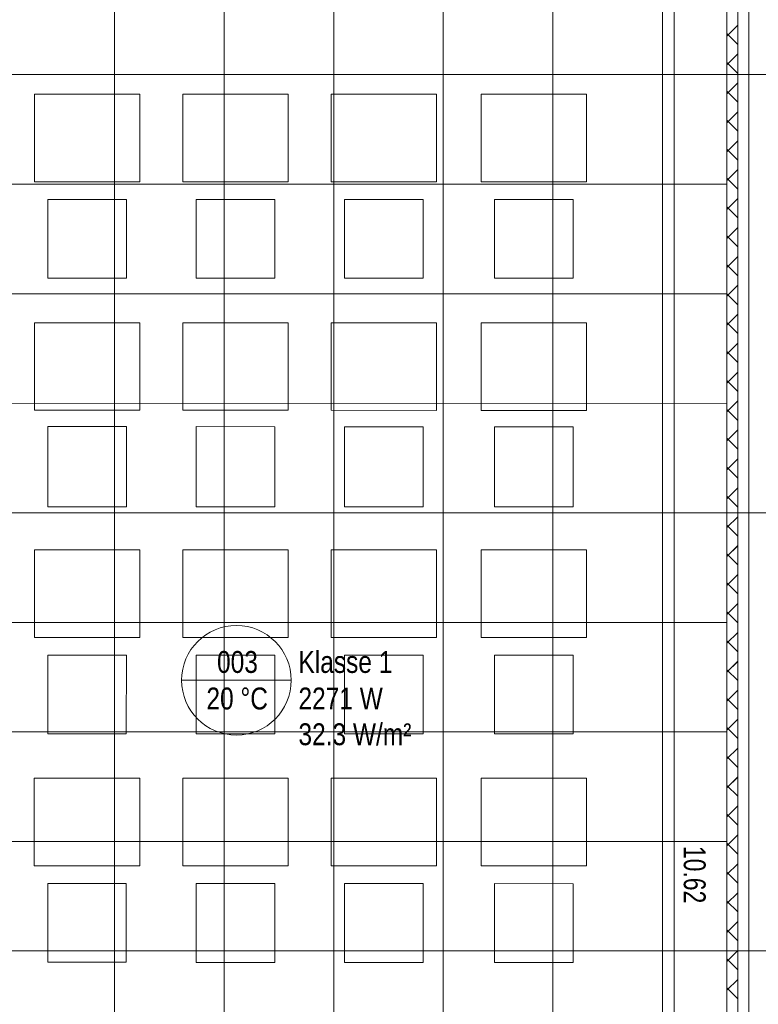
# Model space of a CAD drawing. Extents: x 229 to 926, y 37 to 878.
# Tile 64 of 194: x 420 to 504, y 509 to 622. Entities that reach past the tile are written whole.
import ezdxf
from ezdxf.lldxf.tags import DXFTag

# ---------------------------------------------------------------- set-up
doc = ezdxf.new("R2010")
doc.units = 0
doc.layers.get('0').update_dxf_attribs({"lineweight": 13})
doc.layers.add('A_BI_Innenwand', color=7, linetype='Continuous', lineweight=18, true_color=0x80ff80, plot=False)
doc.layers.add('A_BI_Raum', color=1, linetype='Continuous', lineweight=18, true_color=0xff0000)
for name, color, linetype, lineweight in [('Ausstattung', 7, 'Continuous', 25), ('Axen', 7, 'Continuous', 25), ('Axen-A03ENJ5PI0', 7, 'Continuous', 25), ('Deckenspiegel', 7, 'Continuous', 25), ('Fullfläche', 7, 'Continuous', 25), ('Fullfläche-A03ENJ5QI0', 7, 'Continuous', 25), ('Maßlinien', 7, 'Continuous', 25), ('Maßlinien-A03ENJ5WI0', 7, 'Continuous', 25), ('Wände', 7, 'Continuous', 25), ('Wände-A03ENJ5VI0', 7, 'Continuous', 25)]:
    doc.layers.add(name, color=color, linetype=linetype, lineweight=lineweight)
doc.styles.get("Standard").update_dxf_attribs({"font": 'arial.ttf'})
tags = doc.linetypes.add('ALL_S25', pattern=[0.001, 0, -0.001]).pattern_tags.tags
tags[6:7] = [DXFTag(74, 4), DXFTag(75, 0), DXFTag(340, '0'), DXFTag(46, 1.0), DXFTag(50, 0.0), DXFTag(44, 0.0), DXFTag(45, 0.0)]
tags[4:5] = [DXFTag(74, 4), DXFTag(75, 0), DXFTag(340, '0'), DXFTag(46, 1.0), DXFTag(50, 0.0), DXFTag(44, 0.0), DXFTag(45, 0.0)]
tags = doc.linetypes.add('ALL_S25-A03ENJ5XI0', pattern=[0.001, 0, -0.001]).pattern_tags.tags
tags[6:7] = [DXFTag(74, 4), DXFTag(75, 0), DXFTag(340, '0'), DXFTag(46, 1.0), DXFTag(50, 0.0), DXFTag(44, 0.0), DXFTag(45, 0.0)]
tags[4:5] = [DXFTag(74, 4), DXFTag(75, 0), DXFTag(340, '0'), DXFTag(46, 1.0), DXFTag(50, 0.0), DXFTag(44, 0.0), DXFTag(45, 0.0)]

# ---------------------------------------------------------------- blocks, each defined once
blk = doc.blocks.new('Referenz-A03ENJ5LI0', base_point=(255.73, 65.7))
at = {"layer": 'Ausstattung', "color": 0, "lineweight": -2}
for p, q in [((433.36, 613.12), (421.33, 613.12)), ((421.33, 613.12), (421.33, 603.13)), ((433.36, 603.13), (433.36, 613.12)), ((450.29, 613.12), (438.27, 613.12)), ((438.27, 613.12), (438.27, 603.13)), ((450.29, 603.12), (450.29, 613.12)), ((467.22, 613.11), (455.2, 613.12)), ((455.2, 613.12), (455.2, 603.12)), ((467.22, 603.12), (467.22, 613.11)), ((484.33, 613.11), (472.3, 613.11)), ((472.3, 613.11), (472.3, 603.12)), ((484.33, 603.12), (484.33, 613.11)), ((421.33, 603.13), (433.36, 603.13)), ((438.27, 603.13), (450.29, 603.12)), ((455.2, 603.12), (467.22, 603.12)), ((472.3, 603.12), (484.33, 603.12)), ((431.83, 601.09), (422.86, 601.1)), ((422.86, 601.1), (422.86, 592.12)), ((431.83, 592.12), (431.83, 601.09)), ((448.77, 601.09), (439.79, 601.09)), ((439.79, 601.09), (439.79, 592.12)), ((448.76, 592.12), (448.77, 601.09)), ((465.7, 601.09), (456.72, 601.09)), ((456.72, 601.09), (456.72, 592.12)), ((465.7, 592.12), (465.7, 601.09)), ((482.8, 601.09), (473.83, 601.09)), ((473.83, 601.09), (473.83, 592.12)), ((482.8, 592.11), (482.8, 601.09)), ((422.86, 592.12), (431.83, 592.12)), ((439.79, 592.12), (448.76, 592.12)), ((456.72, 592.12), (465.7, 592.12)), ((473.83, 592.12), (482.8, 592.11)), ((433.35, 587.04), (421.33, 587.04)), ((421.33, 587.04), (421.33, 577.05)), ((433.35, 577.05), (433.35, 587.04)), ((450.29, 587.04), (438.26, 587.04)), ((438.26, 587.04), (438.26, 577.05)), ((450.29, 577.05), (450.29, 587.04)), ((467.22, 587.04), (455.2, 587.04)), ((455.2, 587.04), (455.2, 577.05)), ((467.22, 577.04), (467.22, 587.04)), ((484.32, 587.03), (472.3, 587.04)), ((472.3, 587.04), (472.3, 577.04)), ((484.32, 577.04), (484.32, 587.03)), ((421.33, 577.05), (433.35, 577.05)), ((438.26, 577.05), (450.29, 577.05)), ((455.2, 577.05), (467.22, 577.04)), ((472.3, 577.04), (484.32, 577.04)), ((431.83, 575.19), (422.85, 575.19)), ((422.85, 575.19), (422.85, 566.04)), ((431.83, 566.04), (431.83, 575.19)), ((448.76, 575.18), (439.79, 575.19)), ((439.79, 575.19), (439.79, 566.04)), ((448.76, 566.04), (448.76, 575.18)), ((465.7, 575.18), (456.72, 575.18)), ((456.72, 575.18), (456.72, 566.04)), ((465.69, 566.04), (465.7, 575.18)), ((482.8, 575.18), (473.82, 575.18)), ((473.82, 575.18), (473.82, 566.04)), ((482.8, 566.04), (482.8, 575.18)), ((422.85, 566.04), (431.83, 566.04)), ((439.79, 566.04), (448.76, 566.04)), ((456.72, 566.04), (465.69, 566.04)), ((473.82, 566.04), (482.8, 566.04)), ((433.35, 561.13), (421.33, 561.13)), ((421.33, 561.13), (421.33, 551.14)), ((433.35, 551.14), (433.35, 561.13)), ((450.28, 561.13), (438.26, 561.13)), ((438.26, 561.13), (438.26, 551.14)), ((450.28, 551.14), (450.28, 561.13)), ((455.2, 561.13), (455.19, 551.14)), ((467.22, 561.13), (455.2, 561.13)), ((467.22, 551.14), (467.22, 561.13)), ((484.32, 561.13), (472.3, 561.13)), ((472.3, 561.13), (472.3, 551.14)), ((484.32, 551.13), (484.32, 561.13)), ((421.33, 551.14), (433.35, 551.14)), ((438.26, 551.14), (450.28, 551.14)), ((455.19, 551.14), (467.22, 551.14)), ((472.3, 551.14), (484.32, 551.13)), ((431.83, 549.11), (422.85, 549.11)), ((422.85, 549.11), (422.85, 540.13)), ((431.82, 540.13), (431.83, 549.11)), ((448.76, 549.11), (439.78, 549.11)), ((439.78, 549.11), (439.78, 540.13)), ((448.76, 540.13), (448.76, 549.11)), ((465.69, 549.1), (456.72, 549.11)), ((456.72, 549.11), (456.72, 540.13)), ((465.69, 540.13), (465.69, 549.1)), ((482.8, 549.1), (473.82, 549.1)), ((473.82, 549.1), (473.82, 540.13)), ((482.79, 540.13), (482.8, 549.1)), ((422.85, 540.13), (431.82, 540.13)), ((439.78, 540.13), (448.76, 540.13)), ((456.72, 540.13), (465.69, 540.13)), ((473.82, 540.13), (482.79, 540.13)), ((433.35, 535.05), (421.32, 535.05)), ((421.32, 535.05), (421.32, 525.06)), ((433.35, 525.06), (433.35, 535.05)), ((450.28, 535.05), (438.26, 535.05)), ((438.26, 535.05), (438.26, 525.06)), ((450.28, 525.06), (450.28, 535.05)), ((467.22, 535.05), (455.19, 535.05)), ((455.19, 535.05), (455.19, 525.06)), ((467.21, 525.06), (467.22, 535.05)), ((472.3, 535.05), (472.29, 525.06)), ((484.32, 535.05), (472.3, 535.05)), ((484.32, 525.06), (484.32, 535.05)), ((421.32, 525.06), (433.35, 525.06)), ((438.26, 525.06), (450.28, 525.06)), ((455.19, 525.06), (467.21, 525.06)), ((472.29, 525.06), (484.32, 525.06)), ((431.82, 523.03), (422.85, 523.03)), ((422.85, 523.03), (422.85, 514.06)), ((431.82, 514.06), (431.82, 523.03)), ((448.76, 523.03), (439.78, 523.03)), ((439.78, 523.03), (439.78, 514.05)), ((448.75, 514.05), (448.76, 523.03)), ((465.69, 523.03), (456.71, 523.03)), ((456.71, 523.03), (456.71, 514.05)), ((465.69, 514.05), (465.69, 523.03)), ((482.79, 523.02), (473.82, 523.03)), ((473.82, 523.03), (473.82, 514.05)), ((482.79, 514.05), (482.79, 523.02)), ((422.85, 514.06), (431.82, 514.06)), ((439.78, 514.05), (448.75, 514.05)), ((456.71, 514.05), (465.69, 514.05)), ((473.82, 514.05), (482.79, 514.05))]:
    blk.add_line(p, q, dxfattribs=at)
at = {"layer": 'Axen', "color": 0, "linetype": 'ALL_S25', "lineweight": -2, "ltscale": 0.13}
for p, q in [((502.83, 66.03), (502.83, 801.55)), ((735.55, 615.35), (301.71, 615.35)), ((735.55, 615.35), (301.71, 615.35)), ((735.55, 565.35), (301.7, 565.35)), ((735.55, 515.35), (301.69, 515.35))]:
    blk.add_line(p, q, dxfattribs=at)
at = {"layer": 'Fullfläche', "color": 0, "lineweight": -2}
for p, q in [((501.58, 621.01), (500.33, 619.76)), ((501.58, 618.8), (500.33, 620.05)), ((501.58, 617.71), (500.33, 616.46)), ((501.58, 615.5), (500.33, 616.75)), ((501.58, 614.41), (500.33, 613.16)), ((501.58, 612.2), (500.33, 613.45)), ((501.58, 611.11), (500.33, 609.86)), ((501.58, 608.9), (500.33, 610.15)), ((501.58, 607.81), (500.33, 606.56)), ((501.58, 605.6), (500.33, 606.85)), ((501.58, 604.51), (500.33, 603.26)), ((501.58, 602.3), (500.33, 603.55)), ((501.58, 601.21), (500.33, 599.96)), ((501.58, 599), (500.33, 600.25)), ((501.58, 597.91), (500.33, 596.66)), ((501.58, 595.7), (500.33, 596.95)), ((501.58, 594.61), (500.33, 593.36)), ((501.58, 592.4), (500.33, 593.65)), ((501.58, 591.31), (500.33, 590.06)), ((501.58, 589.1), (500.33, 590.35)), ((501.58, 588.01), (500.33, 586.76)), ((501.58, 585.8), (500.33, 587.05)), ((501.58, 584.71), (500.33, 583.46)), ((501.58, 582.5), (500.33, 583.75)), ((501.58, 581.41), (500.33, 580.16)), ((501.58, 579.2), (500.33, 580.45)), ((501.58, 578.11), (500.33, 576.86)), ((501.58, 575.9), (500.33, 577.15)), ((501.58, 574.81), (500.33, 573.56)), ((501.58, 572.6), (500.33, 573.85)), ((501.58, 571.51), (500.33, 570.26)), ((501.58, 569.3), (500.33, 570.55)), ((501.58, 568.21), (500.33, 566.96)), ((501.58, 566), (500.33, 567.25)), ((501.58, 564.91), (500.33, 563.66)), ((501.58, 562.7), (500.33, 563.95)), ((501.58, 561.6), (500.33, 560.36)), ((501.58, 559.4), (500.33, 560.65)), ((501.58, 558.3), (500.33, 557.06)), ((501.58, 556.1), (500.33, 557.35)), ((501.58, 555), (500.33, 553.76)), ((501.58, 552.8), (500.33, 554.05)), ((501.58, 551.7), (500.33, 550.46)), ((501.58, 549.5), (500.33, 550.75)), ((501.58, 548.4), (500.33, 547.16)), ((501.58, 546.2), (500.33, 547.45)), ((501.58, 545.1), (500.33, 543.86)), ((501.58, 542.9), (500.33, 544.15)), ((501.58, 541.8), (500.33, 540.56)), ((501.58, 539.6), (500.33, 540.85)), ((501.58, 538.5), (500.33, 537.26)), ((501.58, 536.3), (500.33, 537.55)), ((501.58, 535.2), (500.33, 533.96)), ((501.58, 533), (500.33, 534.25)), ((501.58, 531.9), (500.33, 530.66)), ((501.58, 529.7), (500.33, 530.95)), ((501.58, 528.6), (500.33, 527.36)), ((501.58, 526.4), (500.33, 527.65)), ((501.58, 525.3), (500.33, 524.06)), ((501.58, 523.1), (500.33, 524.35)), ((501.58, 522), (500.33, 520.76)), ((501.58, 519.8), (500.33, 521.05)), ((501.58, 518.7), (500.33, 517.46)), ((501.58, 516.5), (500.33, 517.75)), ((501.58, 515.4), (500.33, 514.16)), ((501.58, 513.2), (500.33, 514.45)), ((501.58, 512.1), (500.33, 510.86)), ((501.58, 509.9), (500.33, 511.15))]:
    blk.add_line(p, q, dxfattribs=at)
at = {"layer": 'Maßlinien', "color": 0, "lineweight": -2}
blk.add_line((494.33, 630.25), (494.33, 417.85), dxfattribs=at)
at = {"layer": 'Wände', "color": 0, "lineweight": -2}
for p, q in [((500.33, 515.35), (500.33, 630.25)), ((501.58, 416.58), (501.58, 630.25)), ((502.83, 630.25), (502.83, 450.44)), ((500.33, 417.85), (500.33, 515.35))]:
    blk.add_line(p, q, dxfattribs=at)
at = {"layer": 'Maßlinien', "color": 0, "lineweight": -2, "insert": (497.92, 527.34), "char_height": 2.5, "attachment_point": 1, "rotation": 270}
blk.add_mtext('{\\W0.75;\\fArial;10.62}', dxfattribs=at)
blk = doc.blocks.new('Referenz-A03ENJ62I0', base_point=(255.73, 65.71))
at = {"layer": 'Axen-A03ENJ5PI0', "color": 0, "linetype": 'ALL_S25-A03ENJ5XI0', "lineweight": -2, "ltscale": 0.13}
for p, q in [((502.83, 66.03), (502.83, 801.55)), ((735.55, 615.35), (301.71, 615.35)), ((735.55, 565.35), (301.7, 565.35)), ((735.55, 515.35), (301.69, 515.35))]:
    blk.add_line(p, q, dxfattribs=at)
at = {"layer": 'Deckenspiegel', "color": 0, "lineweight": -2}
for p, q in [((430.48, 662.85), (430.48, 417.84)), ((442.98, 662.85), (442.98, 417.84)), ((455.48, 662.85), (455.48, 417.84)), ((467.98, 662.85), (467.98, 417.84)), ((480.48, 662.85), (480.48, 417.84)), ((492.98, 662.85), (492.98, 417.84)), ((500.33, 662.85), (500.33, 417.85)), ((385.63, 615.34), (500.33, 615.35)), ((385.63, 602.84), (500.33, 602.85)), ((385.63, 590.34), (500.33, 590.35)), ((385.63, 577.84), (500.33, 577.85)), ((385.63, 565.34), (500.33, 565.35)), ((385.63, 552.84), (500.33, 552.85)), ((385.63, 540.34), (500.33, 540.35)), ((385.63, 527.84), (500.33, 527.85)), ((385.63, 515.34), (500.33, 515.35))]:
    blk.add_line(p, q, dxfattribs=at)
at = {"layer": 'Fullfläche-A03ENJ5QI0', "color": 0, "lineweight": -2}
for p, q in [((501.58, 621.01), (500.33, 619.76)), ((501.58, 618.8), (500.33, 620.05)), ((501.58, 617.71), (500.33, 616.46)), ((501.58, 615.5), (500.33, 616.75)), ((501.58, 614.41), (500.33, 613.16)), ((501.58, 612.2), (500.33, 613.45)), ((501.58, 611.11), (500.33, 609.86)), ((501.58, 608.9), (500.33, 610.15)), ((501.58, 607.81), (500.33, 606.56)), ((501.58, 605.6), (500.33, 606.85)), ((501.58, 604.51), (500.33, 603.26)), ((501.58, 602.3), (500.33, 603.55)), ((501.58, 601.21), (500.33, 599.96)), ((501.58, 599), (500.33, 600.25)), ((501.58, 597.91), (500.33, 596.66)), ((501.58, 595.7), (500.33, 596.95)), ((501.58, 594.61), (500.33, 593.36)), ((501.58, 592.4), (500.33, 593.65)), ((501.58, 591.31), (500.33, 590.06)), ((501.58, 589.1), (500.33, 590.35)), ((501.58, 588.01), (500.33, 586.76)), ((501.58, 585.8), (500.33, 587.05)), ((501.58, 584.71), (500.33, 583.46)), ((501.58, 582.5), (500.33, 583.75)), ((501.58, 581.41), (500.33, 580.16)), ((501.58, 579.2), (500.33, 580.45)), ((501.58, 578.11), (500.33, 576.86)), ((501.58, 575.9), (500.33, 577.15)), ((501.58, 574.81), (500.33, 573.56)), ((501.58, 572.6), (500.33, 573.85)), ((501.58, 571.51), (500.33, 570.26)), ((501.58, 569.3), (500.33, 570.55)), ((501.58, 568.21), (500.33, 566.96)), ((501.58, 566), (500.33, 567.25)), ((501.58, 564.91), (500.33, 563.66)), ((501.58, 562.7), (500.33, 563.95)), ((501.58, 561.61), (500.33, 560.36)), ((501.58, 559.4), (500.33, 560.65)), ((501.58, 558.31), (500.33, 557.06)), ((501.58, 556.1), (500.33, 557.35)), ((501.58, 555.01), (500.33, 553.76)), ((501.58, 552.8), (500.33, 554.05)), ((501.58, 551.71), (500.33, 550.46)), ((501.58, 549.5), (500.33, 550.75)), ((501.58, 548.41), (500.33, 547.16)), ((501.58, 546.2), (500.33, 547.45)), ((501.58, 545.11), (500.33, 543.86)), ((501.58, 542.9), (500.33, 544.15)), ((501.58, 541.81), (500.33, 540.56)), ((501.58, 539.6), (500.33, 540.85)), ((501.58, 538.51), (500.33, 537.26)), ((501.58, 536.3), (500.33, 537.55)), ((501.58, 535.21), (500.33, 533.96)), ((501.58, 533), (500.33, 534.25)), ((501.58, 531.91), (500.33, 530.66)), ((501.58, 529.7), (500.33, 530.95)), ((501.58, 528.6), (500.33, 527.36)), ((501.58, 526.4), (500.33, 527.65)), ((501.58, 525.3), (500.33, 524.06)), ((501.58, 523.1), (500.33, 524.35)), ((501.58, 522), (500.33, 520.76)), ((501.58, 519.8), (500.33, 521.05)), ((501.58, 518.7), (500.33, 517.46)), ((501.58, 516.5), (500.33, 517.75)), ((501.58, 515.4), (500.33, 514.16)), ((501.58, 513.2), (500.33, 514.45)), ((501.58, 512.1), (500.33, 510.86)), ((501.58, 509.9), (500.33, 511.15))]:
    blk.add_line(p, q, dxfattribs=at)
at = {"layer": 'Maßlinien-A03ENJ5WI0', "color": 0, "lineweight": -2}
blk.add_line((494.33, 630.25), (494.33, 417.85), dxfattribs=at)
at = {"layer": 'Wände-A03ENJ5VI0', "color": 0, "lineweight": -2}
for p, q in [((500.33, 515.35), (500.33, 630.25)), ((501.58, 416.58), (501.58, 630.25)), ((502.83, 630.25), (502.83, 450.44)), ((500.33, 417.85), (500.33, 515.35))]:
    blk.add_line(p, q, dxfattribs=at)
at = {"layer": 'Maßlinien-A03ENJ5WI0', "color": 0, "lineweight": -2, "insert": (497.92, 527.34), "char_height": 2.5, "attachment_point": 1, "rotation": 270}
blk.add_mtext('{\\W0.75;\\fArial;10.62}', dxfattribs=at)
blk = doc.blocks.new('Wand-A03ENJ6CI0', base_point=(500.33, 169.34))
at = {"color": 0, "linetype": 'ByBlock', "lineweight": -2, "ltscale": 0.18}
blk.add_line((500.33, 417.85), (500.33, 630.24), dxfattribs=at)
blk = doc.blocks.new('Klasse 1-A03ENJGGI0', base_point=(436.82, 538.69))
at = {"color": 0, "linetype": 'ByBlock', "lineweight": -2, "ltscale": 0.18}
blk.add_line((438.13, 546.24), (450.63, 546.24), dxfattribs=at)
blk.add_circle((444.38, 546.24), 6.25, dxfattribs=at)
at = {"color": 0, "linetype": 'ByBlock', "lineweight": -2, "ltscale": 0.18, "char_height": 2.5, "attachment_point": 1}
for s, insert in [('{\\W0.8;\\fArial;003}', (442.17, 549.58)), ('{\\W0.8;\\fArial;Klasse 1}', (451.46, 549.58)), ('{\\W0.8;\\fArial;20 °C}', (440.96, 545.41)), ('{\\W0.8;\\fArial;2271 W}', (451.46, 545.41)), ('{\\W0.8;\\fArial;32.3 W/m²}', (451.46, 541.33))]:
    blk.add_mtext(s, dxfattribs=dict(at, insert=insert))

msp = doc.modelspace()

# ---------------------------------------------------------------- block references
at = {"color": 251, "lineweight": 13, "ltscale": 0.13, "true_color": 0x606060}
for name, p in [('Referenz-A03ENJ5LI0', (255.73, 65.7)), ('Referenz-A03ENJ62I0', (255.73, 65.71))]:
    msp.add_blockref(name, p, dxfattribs=at)
at = {"layer": 'A_BI_Innenwand', "ltscale": 0.18}
msp.add_blockref('Wand-A03ENJ6CI0', (500.33, 169.34), dxfattribs=at)
at = {"layer": 'A_BI_Raum', "ltscale": 0.18}
msp.add_blockref('Klasse 1-A03ENJGGI0', (436.82, 538.69), dxfattribs=at)

doc.saveas('drawing.dxf')
